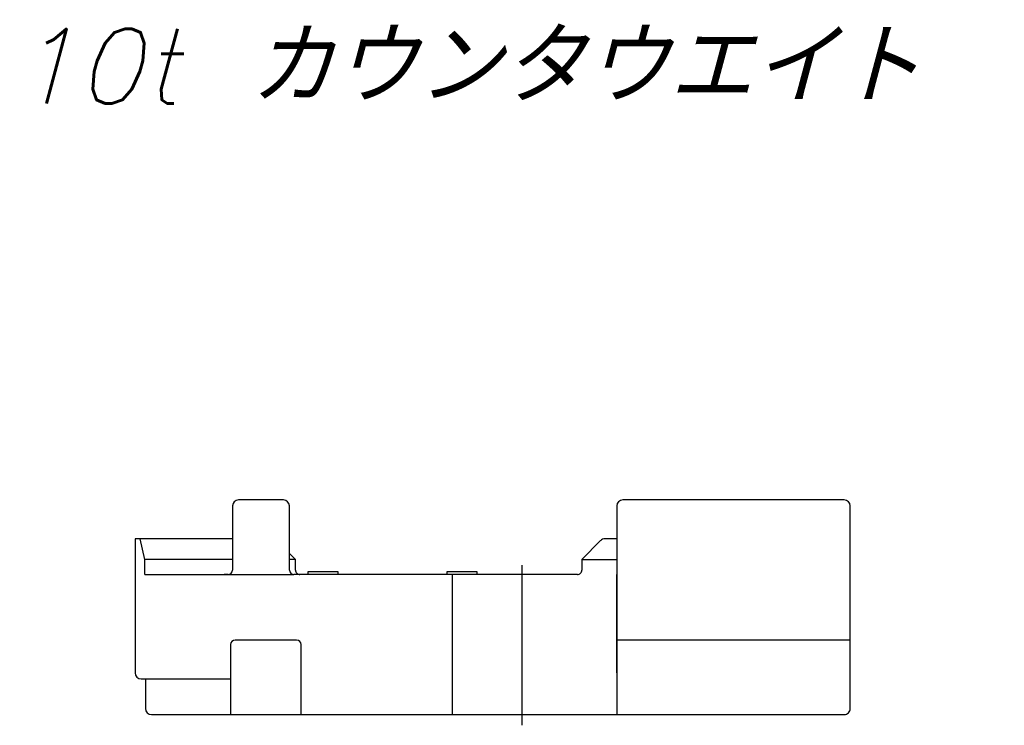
# Model space of a CAD drawing. Extents: x 8778 to 74498, y 1601 to 45347.
# Tile 52 of 52: x 69195 to 72498, y 26974 to 29341. Entities that reach past the tile are written whole.
import ezdxf
from ezdxf.enums import TextEntityAlignment as Align

# ---------------------------------------------------------------- set-up
doc = ezdxf.new("R2010")
doc.units = 0
doc.header["$LTSCALE"] = 50
doc.header["$MEASUREMENT"] = 0
doc.linetypes.add('CENTER', pattern=[50.5, 30, -9, 2.5, -9])
doc.linetypes.add('HIDDEN', pattern=[12.6, 8.4, -4.2])
doc.layers.add('11', color=251, linetype='CONTINUOUS')
doc.layers.add('6', color=14, linetype='CONTINUOUS')
doc.styles.get("Standard").update_dxf_attribs({"font": 'txt', "bigfont": 'bigfont'})

# ---------------------------------------------------------------- blocks, each defined once
blk = doc.blocks.new('*G182')
at = {"layer": '11', "color": 251, "linetype": 'CONTINUOUS'}
for p, q in [((70068.7, 27730), (69929, 27730)), ((70079.8, 27730), (70068.7, 27730)), ((71961.2, 27730), (71218.3, 27730)), ((69909, 27710), (69909, 27495)), ((70099.8, 27495), (70099.8, 27710)), ((71198.3, 27710), (71198.3, 27480)), ((71981.2, 27460), (71981.2, 27710)), ((69909, 27600), (69582.3, 27600)), ((69582.3, 27600), (69582.3, 27150)), ((69615.3, 27530), (69599.2, 27600)), ((71144, 27594), (71081, 27530)), ((71198.3, 27600), (71158.3, 27600)), ((70120, 27530), (70099.8, 27550.3)), ((69615.3, 27480), (69615.3, 27530)), ((69909, 27530), (69615.3, 27530)), ((70120, 27530), (70099.8, 27530)), ((70120, 27495), (70120, 27530)), ((71081, 27530), (71198.3, 27530)), ((71081, 27530), (71081, 27495)), ((70162.3, 27480), (70162.3, 27490)), ((70162.3, 27490), (70262.3, 27490)), ((70262.3, 27490), (70262.3, 27480)), ((70628.9, 27480), (70628.9, 27490)), ((70628.9, 27490), (70728.9, 27490)), ((70728.9, 27490), (70728.9, 27480)), ((69615.3, 27480), (69894, 27480)), ((69894, 27480), (69880.4, 27480)), ((70135, 27480), (70114.8, 27480)), ((71066, 27480), (70135, 27480)), ((70647.2, 27010), (70647.2, 27480)), ((71198.3, 27480), (71198.3, 27260)), ((71981.2, 27030), (71981.2, 27460)), ((70124.1, 27260), (69917.6, 27260)), ((71981.2, 27260), (71198.3, 27260)), ((71198.3, 27260), (71198.3, 27010)), ((69902.6, 27245), (69902.6, 27010)), ((70139.1, 27010), (70139.1, 27245)), ((69602.3, 27130), (69902.6, 27130)), ((69617, 27130), (69617, 27030)), ((69637, 27010), (70139.1, 27010)), ((70139.1, 27010), (71067.5, 27010)), ((71067.5, 27010), (71708.4, 27010)), ((71708.4, 27010), (71961.2, 27010))]:
    blk.add_line(p, q, dxfattribs=at)
at = {"layer": '11', "color": 251, "linetype": 'HIDDEN'}
for p, q in [((71198.3, 27600), (71198.3, 27480)), ((69894, 27480), (70114.8, 27480)), ((71198.3, 27150), (71198.3, 27480))]:
    blk.add_line(p, q, dxfattribs=at)
at = {"layer": '11', "color": 251, "linetype": 'CENTER'}
blk.add_line((70880, 27511.8), (70880, 26974.1), dxfattribs=at)
at = {"layer": '11', "color": 251, "linetype": 'CONTINUOUS'}
for centre, radius, start, end in [((69929, 27710), 20, 90, 180), ((70079.8, 27710), 20, 0, 90), ((71218.3, 27710), 20, 90, 180), ((71961.2, 27710), 20, 0, 90), ((71158.3, 27580), 20, 90, 135.421), ((69894, 27495), 15, -90, -0.0349), ((70114.8, 27495), 15, 180, -90), ((70135, 27495), 15, 180, -89.9767), ((71066, 27495), 15, -90, 0.0117), ((69917.6, 27245), 15, 90, 179.9767), ((70124.1, 27245), 15, 0, 89.9767), ((69602.3, 27150), 20, 180, -90.0087), ((69637, 27030), 20, 180, -90.0175), ((71961.2, 27030), 20, -90, 0.035)]:
    blk.add_arc(centre, radius, start, end, dxfattribs=at)

msp = doc.modelspace()

# ---------------------------------------------------------------- block references
at = {"layer": '11', "color": 251, "linetype": 'CONTINUOUS'}
msp.add_blockref('*G182', (0, 0), dxfattribs=at)

# ---------------------------------------------------------------- texts
at = {"layer": '6', "color": 14, "linetype": 'CONTINUOUS', "oblique": 15, "width": 1.022727}
msp.add_text('10t カウンタウエイト', height=250, dxfattribs=at).set_placement((69164.2, 28985.5), align=Align.BOTTOM_LEFT)

doc.saveas('drawing.dxf')
